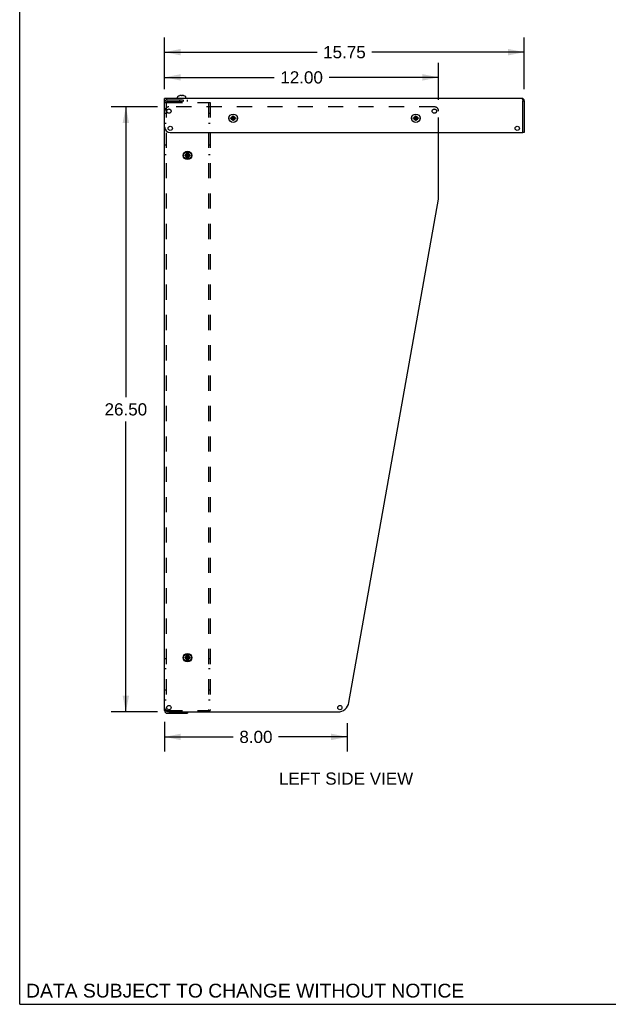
# Model space of a CAD drawing. Header units: inches. Extents: x 0 to 121, y 0 to 78.
# Tile 1 of 6: x 0 to 26, y 0 to 43. Entities that reach past the tile are written whole.
import ezdxf

# ---------------------------------------------------------------- set-up
doc = ezdxf.new("R2010")
doc.units = ezdxf.units.IN
doc.header["$LTSCALE"] = 6.648889
doc.header["$MEASUREMENT"] = 0
doc.linetypes.add('HIDDEN', pattern=[0.2, 0.1, -0.1])
doc.layers.get('0').update_dxf_attribs({"linetype": 'CONTINUOUS'})
doc.layers.add('DEFAULT_2', color=8, linetype='HIDDEN')
doc.layers.add('DIMENSIONS', color=7, linetype='CONTINUOUS')
doc.styles.get("Standard").update_dxf_attribs({"font": 'arial.ttf'})
doc.dimstyles.new('DIMSTYLE_1', dxfattribs={"dimtxt": 0.533333, "dimasz": 0.711111, "dimexe": 0.09, "dimexo": 0.07, "dimgap": 0.0375, "dimtad": 0, "dimtih": 1, "dimtoh": 1, "dimzin": 4, "dimdsep": 46, "dimtxsty": 'Standard', "dimblk": '_FILLED', "dimblk1": '_FILLED', "dimblk2": '_FILLED', "dimcen": 0.09, "dimadec": 3, "dimazin": 1, "dimtfac": 1, "dimtdec": 3, "dimtofl": 0, "dimtmove": 0, "dimatfit": 3, "dimldrblk": '_FILLED', "dimfxl": 0, "dimtolj": 1, "dimtzin": 4, "dimarcsym": 0})

# ---------------------------------------------------------------- blocks, each defined once
blk = doc.blocks.new('_FILLED')
at = {"color": 0, "linetype": 'ByBlock'}
blk.add_solid([(0, 0), (-1, 0.2), (-1, -0.2)], dxfattribs=at)
blk = doc.blocks.new('*D19')
at = {"layer": 'DIMENSIONS', "color": 2, "linetype": 'Continuous'}
for p, q in [((6.344, 40.076), (6.344, 41.24)), ((18.344, 39.618), (18.344, 41.24)), ((6.344, 40.6), (11.146, 40.6)), ((18.344, 40.6), (13.543, 40.6))]:
    blk.add_line(p, q, dxfattribs=at)
at = {"layer": 'DIMENSIONS', "color": 2, "linetype": 'Continuous', "xscale": 0.7111111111, "yscale": 0.7111111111, "zscale": 0.7111111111, "rotation": 180}
blk.add_blockref('_FILLED', (6.344, 40.6), dxfattribs=at)
at = {"layer": 'DIMENSIONS', "color": 2, "linetype": 'Continuous', "xscale": 0.7111111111, "yscale": 0.7111111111, "zscale": 0.7111111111}
blk.add_blockref('_FILLED', (18.344, 40.6), dxfattribs=at)
at = {"layer": 'DIMENSIONS', "color": 2, "linetype": 'Continuous', "insert": (12.344, 40.866), "char_height": 0.5333, "width": 1.86369, "attachment_point": 2, "line_spacing_factor": 0.9}
blk.add_mtext('12.00', dxfattribs=at)
blk = doc.blocks.new('*D20')
at = {"layer": 'DIMENSIONS', "color": 2, "linetype": 'Continuous'}
for p, q in [((6.034, 39.308), (4.008, 39.308)), ((4.648, 39.308), (4.648, 26.591)), ((4.648, 12.808), (4.648, 25.525)), ((6.034, 12.808), (4.008, 12.808))]:
    blk.add_line(p, q, dxfattribs=at)
at = {"layer": 'DIMENSIONS', "color": 2, "linetype": 'Continuous', "xscale": 0.7111111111, "yscale": 0.7111111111, "zscale": 0.7111111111}
for p, rotation in [((4.648, 39.308), 90), ((4.648, 12.808), 270)]:
    blk.add_blockref('_FILLED', p, dxfattribs=dict(at, rotation=rotation))
at = {"layer": 'DIMENSIONS', "color": 2, "linetype": 'Continuous', "insert": (4.648, 26.325), "char_height": 0.5333, "width": 1.86369, "attachment_point": 2, "line_spacing_factor": 0.9}
blk.add_mtext('26.50', dxfattribs=at)
blk = doc.blocks.new('*D24')
at = {"layer": 'DIMENSIONS', "color": 2, "linetype": 'Continuous'}
for p, q in [((6.344, 12.365), (6.344, 11.073)), ((14.344, 12.31), (14.344, 11.073)), ((6.344, 11.713), (9.353, 11.713)), ((14.344, 11.713), (11.335, 11.713))]:
    blk.add_line(p, q, dxfattribs=at)
at = {"layer": 'DIMENSIONS', "color": 2, "linetype": 'Continuous', "xscale": 0.7111111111, "yscale": 0.7111111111, "zscale": 0.7111111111, "rotation": 180}
blk.add_blockref('_FILLED', (6.344, 11.713), dxfattribs=at)
at = {"layer": 'DIMENSIONS', "color": 2, "linetype": 'Continuous', "xscale": 0.7111111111, "yscale": 0.7111111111, "zscale": 0.7111111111}
blk.add_blockref('_FILLED', (14.344, 11.713), dxfattribs=at)
at = {"layer": 'DIMENSIONS', "color": 2, "linetype": 'Continuous', "insert": (10.344, 11.979), "char_height": 0.5333, "width": 1.44932, "attachment_point": 2, "line_spacing_factor": 0.9}
blk.add_mtext('8.00', dxfattribs=at)
blk = doc.blocks.new('*D25')
at = {"layer": 'DIMENSIONS', "color": 2, "linetype": 'Continuous'}
for p, q in [((6.344, 40.076), (6.344, 42.343)), ((22.094, 40.076), (22.094, 42.343)), ((6.344, 41.703), (13.021, 41.703)), ((22.094, 41.703), (15.418, 41.703))]:
    blk.add_line(p, q, dxfattribs=at)
at = {"layer": 'DIMENSIONS', "color": 2, "linetype": 'Continuous', "xscale": 0.7111111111, "yscale": 0.7111111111, "zscale": 0.7111111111, "rotation": 180}
blk.add_blockref('_FILLED', (6.344, 41.703), dxfattribs=at)
at = {"layer": 'DIMENSIONS', "color": 2, "linetype": 'Continuous', "xscale": 0.7111111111, "yscale": 0.7111111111, "zscale": 0.7111111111}
blk.add_blockref('_FILLED', (22.094, 41.703), dxfattribs=at)
at = {"layer": 'DIMENSIONS', "color": 2, "linetype": 'Continuous', "insert": (14.219, 41.97), "char_height": 0.5333, "width": 1.86369, "attachment_point": 2, "line_spacing_factor": 0.9}
blk.add_mtext('15.75', dxfattribs=at)

msp = doc.modelspace()

# ---------------------------------------------------------------- linework, layer by layer
at = {"color": 7, "linetype": 'Continuous'}
for p, q in [((0, 0), (0, 78.2222)), ((6.3441, 12.9955), (6.3441, 39.6805)), ((21.9921, 39.6805), (6.3441, 39.6805)), ((6.9076, 39.6805), (6.9076, 39.727)), ((6.9948, 39.7934), (6.9946, 39.7938)), ((6.9958, 39.7938), (6.9948, 39.7934)), ((7.0786, 39.7938), (7.0786, 39.8039)), ((7.0787, 39.7934), (7.0786, 39.7938)), ((7.1096, 39.8039), (7.1096, 39.7938)), ((7.1096, 39.7938), (7.1096, 39.7934)), ((7.1332, 39.8085), (7.129, 39.8088)), ((7.1626, 39.8039), (7.1584, 39.8048)), ((7.1934, 39.7934), (7.1924, 39.7938)), ((7.1936, 39.7938), (7.1934, 39.7934)), ((7.2806, 39.6805), (7.2806, 39.727)), ((22.0289, 39.5984), (22.0341, 39.5785)), ((22.0341, 39.5785), (22.0941, 39.5785)), ((22.0941, 39.5785), (22.0941, 38.1805)), ((9.2447, 38.7934), (9.4435, 38.8226)), ((9.245, 38.8243), (9.246, 38.8244)), ((9.245, 38.8243), (9.4432, 38.7916)), ((9.246, 38.8244), (9.2758, 38.8241)), ((9.2755, 38.7931), (9.4128, 38.8229)), ((9.2758, 38.8241), (9.3095, 38.8432)), ((9.4125, 38.7919), (9.2758, 38.8241)), ((9.3089, 38.7734), (9.3793, 38.8426)), ((9.3095, 38.8432), (9.3292, 38.8766)), ((9.3787, 38.7728), (9.3095, 38.8432)), ((9.3278, 38.7089), (9.3605, 38.9071)), ((9.328, 38.7396), (9.3602, 38.8763)), ((9.3292, 38.8766), (9.3295, 38.9064)), ((9.359, 38.7393), (9.3292, 38.8766)), ((9.3295, 38.9064), (9.3295, 38.9074)), ((9.3587, 38.7086), (9.3295, 38.9074)), ((9.3605, 38.9061), (9.3602, 38.8763)), ((9.3602, 38.8763), (9.3793, 38.8426)), ((9.3605, 38.9071), (9.3605, 38.9061)), ((9.3793, 38.8426), (9.4128, 38.8229)), ((9.4128, 38.8229), (9.4425, 38.8226)), ((9.4425, 38.8226), (9.4435, 38.8226)), ((17.2447, 38.7934), (17.4435, 38.8226)), ((17.245, 38.8243), (17.246, 38.8244)), ((17.245, 38.8243), (17.4432, 38.7916)), ((17.246, 38.8244), (17.2758, 38.8241)), ((17.2755, 38.7931), (17.4128, 38.8229)), ((17.2758, 38.8241), (17.3095, 38.8432)), ((17.2758, 38.8241), (17.4125, 38.7919)), ((17.3089, 38.7734), (17.3793, 38.8426)), ((17.3095, 38.8432), (17.3292, 38.8766)), ((17.3787, 38.7728), (17.3095, 38.8432)), ((17.3278, 38.7089), (17.3605, 38.9071)), ((17.328, 38.7396), (17.3602, 38.8763)), ((17.3292, 38.8766), (17.3295, 38.9064)), ((17.359, 38.7393), (17.3292, 38.8766)), ((17.3295, 38.9064), (17.3295, 38.9074)), ((17.3587, 38.7086), (17.3295, 38.9074)), ((17.3605, 38.9061), (17.3602, 38.8763)), ((17.3602, 38.8763), (17.3793, 38.8426)), ((17.3605, 38.9071), (17.3605, 38.9061)), ((17.3793, 38.8426), (17.4128, 38.8229)), ((17.4128, 38.8229), (17.4425, 38.8226)), ((17.4425, 38.8226), (17.4435, 38.8226)), ((9.2457, 38.7934), (9.2447, 38.7934)), ((9.2755, 38.7931), (9.2457, 38.7934)), ((9.3089, 38.7734), (9.2755, 38.7931)), ((9.328, 38.7396), (9.3089, 38.7734)), ((9.3277, 38.7098), (9.328, 38.7396)), ((9.3278, 38.7089), (9.3277, 38.7098)), ((9.359, 38.7393), (9.3587, 38.7096)), ((9.3587, 38.7096), (9.3587, 38.7086)), ((9.3787, 38.7728), (9.359, 38.7393)), ((9.4125, 38.7919), (9.3787, 38.7728)), ((9.4423, 38.7916), (9.4125, 38.7919)), ((9.4432, 38.7916), (9.4423, 38.7916)), ((17.2457, 38.7934), (17.2447, 38.7934)), ((17.2755, 38.7931), (17.2457, 38.7934)), ((17.3089, 38.7734), (17.2755, 38.7931)), ((17.328, 38.7396), (17.3089, 38.7734)), ((17.3277, 38.7098), (17.328, 38.7396)), ((17.3278, 38.7089), (17.3277, 38.7098)), ((17.359, 38.7393), (17.3587, 38.7096)), ((17.3587, 38.7096), (17.3587, 38.7086)), ((17.3787, 38.7728), (17.359, 38.7393)), ((17.4125, 38.7919), (17.3787, 38.7728)), ((17.4423, 38.7916), (17.4125, 38.7919)), ((17.4432, 38.7916), (17.4423, 38.7916)), ((6.5941, 38.1805), (22.0041, 38.1805)), ((18.3441, 35.3521), (18.3441, 38.1805)), ((22.0941, 38.1805), (22.0341, 38.1805)), ((7.2447, 37.1684), (7.4435, 37.1976)), ((7.2457, 37.1684), (7.2447, 37.1684)), ((7.245, 37.1993), (7.246, 37.1994)), ((7.4432, 37.1666), (7.245, 37.1993)), ((7.2755, 37.1681), (7.2457, 37.1684)), ((7.246, 37.1994), (7.2758, 37.1991)), ((7.2755, 37.1681), (7.4128, 37.1979)), ((7.3089, 37.1484), (7.2755, 37.1681)), ((7.2758, 37.1991), (7.3095, 37.2182)), ((7.4125, 37.1669), (7.2758, 37.1991)), ((7.3089, 37.1484), (7.3793, 37.2176)), ((7.328, 37.1146), (7.3089, 37.1484)), ((7.3095, 37.2182), (7.3292, 37.2516)), ((7.3787, 37.1478), (7.3095, 37.2182)), ((7.3277, 37.0848), (7.328, 37.1146)), ((7.3278, 37.0839), (7.3605, 37.2821)), ((7.328, 37.1146), (7.3602, 37.2513)), ((7.3292, 37.2516), (7.3295, 37.2814)), ((7.359, 37.1143), (7.3292, 37.2516)), ((7.3295, 37.2814), (7.3295, 37.2824)), ((7.3587, 37.0836), (7.3295, 37.2824)), ((7.359, 37.1143), (7.3587, 37.0846)), ((7.3787, 37.1478), (7.359, 37.1143)), ((7.3605, 37.2811), (7.3602, 37.2513)), ((7.3602, 37.2513), (7.3793, 37.2176)), ((7.3605, 37.2821), (7.3605, 37.2811)), ((7.4125, 37.1669), (7.3787, 37.1478)), ((7.3793, 37.2176), (7.4128, 37.1979)), ((7.4423, 37.1666), (7.4125, 37.1669)), ((7.4128, 37.1979), (7.4425, 37.1976)), ((7.4432, 37.1666), (7.4423, 37.1666)), ((7.4425, 37.1976), (7.4435, 37.1976)), ((7.3278, 37.0839), (7.3277, 37.0848)), ((7.3587, 37.0846), (7.3587, 37.0836)), ((14.4174, 13.2205), (18.3364, 35.2646)), ((7.2447, 15.1684), (7.4435, 15.1976)), ((7.2457, 15.1684), (7.2447, 15.1684)), ((7.245, 15.1993), (7.246, 15.1994)), ((7.245, 15.1993), (7.4432, 15.1666)), ((7.2755, 15.1681), (7.2457, 15.1684)), ((7.246, 15.1994), (7.2758, 15.1991)), ((7.2755, 15.1681), (7.4128, 15.1979)), ((7.3089, 15.1484), (7.2755, 15.1681)), ((7.2758, 15.1991), (7.3095, 15.2182)), ((7.2758, 15.1991), (7.4125, 15.1669)), ((7.3089, 15.1484), (7.3793, 15.2176)), ((7.328, 15.1146), (7.3089, 15.1484)), ((7.3095, 15.2182), (7.3292, 15.2516)), ((7.3787, 15.1478), (7.3095, 15.2182)), ((7.3277, 15.0848), (7.328, 15.1146)), ((7.3278, 15.0839), (7.3605, 15.2821)), ((7.328, 15.1146), (7.3602, 15.2513)), ((7.3292, 15.2516), (7.3295, 15.2814)), ((7.359, 15.1143), (7.3292, 15.2516)), ((7.3587, 15.0836), (7.3295, 15.2824)), ((7.3295, 15.2814), (7.3295, 15.2824)), ((7.359, 15.1143), (7.3587, 15.0846)), ((7.3787, 15.1478), (7.359, 15.1143)), ((7.3605, 15.2811), (7.3602, 15.2513)), ((7.3602, 15.2513), (7.3793, 15.2176)), ((7.3605, 15.2821), (7.3605, 15.2811)), ((7.4125, 15.1669), (7.3787, 15.1478)), ((7.3793, 15.2176), (7.4128, 15.1979)), ((7.4423, 15.1666), (7.4125, 15.1669)), ((7.4128, 15.1979), (7.4425, 15.1976)), ((7.4432, 15.1666), (7.4423, 15.1666)), ((7.4425, 15.1976), (7.4435, 15.1976)), ((7.3278, 15.0839), (7.3277, 15.0848)), ((7.3587, 15.0846), (7.3587, 15.0836)), ((6.5316, 12.808), (13.9252, 12.808)), ((7.3441, 12.808), (7.3441, 12.7455)), ((0, 0), (120.8889, 0))]:
    msp.add_line(p, q, dxfattribs=at)
at = {"color": 3, "linetype": 'Continuous'}
for p, q in [((22.0341, 38.1805), (22.0341, 39.5785)), ((6.3441, 12.8625), (6.3441, 12.9955)), ((6.3961, 12.8623), (6.3998, 12.8623)), ((6.4611, 12.7455), (7.3441, 12.7455))]:
    msp.add_line(p, q, dxfattribs=at)
at = {"color": 7, "linetype": 'Continuous'}
for points in [[(7.0592, 39.8088), (7.055, 39.8085), (7.0508, 39.8081), (7.0466, 39.8077), (7.0424, 39.8071), (7.0382, 39.8064), (7.034, 39.8057), (7.0298, 39.8048), (7.0256, 39.8039)], [(7.0786, 39.8039), (7.076, 39.8049), (7.0735, 39.8058), (7.071, 39.8065), (7.0686, 39.8072), (7.0662, 39.8077), (7.0639, 39.8082), (7.0615, 39.8085), (7.0592, 39.8088)], [(7.0941, 39.7938), (7.0915, 39.7938), (7.0889, 39.7938), (7.0864, 39.7937), (7.0838, 39.7937), (7.0812, 39.7936), (7.0787, 39.7934)], [(7.1096, 39.7934), (7.107, 39.7936), (7.1045, 39.7937), (7.1019, 39.7937), (7.0993, 39.7938), (7.0967, 39.7938), (7.0941, 39.7938)], [(7.129, 39.8088), (7.1267, 39.8085), (7.1244, 39.8082), (7.122, 39.8077), (7.1196, 39.8072), (7.1172, 39.8065), (7.1147, 39.8058), (7.1122, 39.8049), (7.1096, 39.8039)], [(7.1584, 39.8048), (7.1542, 39.8057), (7.15, 39.8064), (7.1458, 39.8071), (7.1416, 39.8077), (7.1374, 39.8081), (7.1332, 39.8085)], [(21.9921, 39.6805), (21.9974, 39.6785), (22.0026, 39.6727), (22.0079, 39.6633), (22.0131, 39.6506), (22.0184, 39.6352)], [(22.0184, 39.6352), (22.0236, 39.6175), (22.0289, 39.5984)], [(9.2447, 38.7934), (9.2446, 38.7986), (9.2446, 38.8037), (9.2446, 38.8089), (9.2447, 38.814), (9.2448, 38.8192), (9.245, 38.8243)], [(9.3295, 38.9074), (9.3321, 38.9074), (9.3347, 38.9075), (9.3372, 38.9075), (9.3398, 38.9075), (9.3424, 38.9075), (9.345, 38.9075)], [(9.345, 38.9075), (9.3476, 38.9074), (9.3502, 38.9074), (9.3528, 38.9073), (9.3553, 38.9073), (9.3579, 38.9072), (9.3605, 38.9071)], [(9.4435, 38.8226), (9.4436, 38.8174), (9.4436, 38.8123), (9.4436, 38.8071), (9.4435, 38.8019), (9.4434, 38.7968), (9.4432, 38.7916)], [(17.2447, 38.7934), (17.2446, 38.7986), (17.2446, 38.8037), (17.2446, 38.8089), (17.2447, 38.814), (17.2448, 38.8192), (17.245, 38.8243)], [(17.3295, 38.9074), (17.3321, 38.9074), (17.3347, 38.9075), (17.3372, 38.9075), (17.3398, 38.9075), (17.3424, 38.9075), (17.345, 38.9075)], [(17.345, 38.9075), (17.3476, 38.9074), (17.3502, 38.9074), (17.3528, 38.9073), (17.3553, 38.9073), (17.3579, 38.9072), (17.3605, 38.9071)], [(17.4435, 38.8226), (17.4436, 38.8174), (17.4436, 38.8123), (17.4436, 38.8071), (17.4435, 38.8019), (17.4434, 38.7968), (17.4432, 38.7916)], [(9.3432, 38.7085), (9.3406, 38.7085), (9.3381, 38.7086), (9.3355, 38.7086), (9.3329, 38.7087), (9.3303, 38.7088), (9.3278, 38.7089)], [(9.3587, 38.7086), (9.3561, 38.7085), (9.3536, 38.7085), (9.351, 38.7085), (9.3484, 38.7085), (9.3458, 38.7085), (9.3432, 38.7085)], [(17.3432, 38.7085), (17.3406, 38.7085), (17.3381, 38.7086), (17.3355, 38.7086), (17.3329, 38.7087), (17.3303, 38.7088), (17.3278, 38.7089)], [(17.3587, 38.7086), (17.3561, 38.7085), (17.3536, 38.7085), (17.351, 38.7085), (17.3484, 38.7085), (17.3458, 38.7085), (17.3432, 38.7085)], [(7.2447, 37.1684), (7.2446, 37.1736), (7.2446, 37.1787), (7.2446, 37.1839), (7.2447, 37.189), (7.2448, 37.1942), (7.245, 37.1993)], [(7.3295, 37.2824), (7.3321, 37.2824), (7.3347, 37.2825), (7.3372, 37.2825), (7.3398, 37.2825), (7.3424, 37.2825), (7.345, 37.2825)], [(7.345, 37.2825), (7.3476, 37.2824), (7.3502, 37.2824), (7.3528, 37.2823), (7.3553, 37.2823), (7.3579, 37.2822), (7.3605, 37.2821)], [(7.4435, 37.1976), (7.4436, 37.1924), (7.4436, 37.1873), (7.4436, 37.1821), (7.4435, 37.1769), (7.4434, 37.1718), (7.4432, 37.1666)], [(7.3432, 37.0835), (7.3406, 37.0835), (7.3381, 37.0836), (7.3355, 37.0836), (7.3329, 37.0837), (7.3303, 37.0838), (7.3278, 37.0839)], [(7.3587, 37.0836), (7.3561, 37.0835), (7.3536, 37.0835), (7.351, 37.0835), (7.3484, 37.0835), (7.3458, 37.0835), (7.3432, 37.0835)], [(7.2447, 15.1684), (7.2446, 15.1736), (7.2446, 15.1787), (7.2446, 15.1839), (7.2447, 15.189), (7.2448, 15.1942), (7.245, 15.1993)], [(7.3295, 15.2824), (7.3321, 15.2824), (7.3347, 15.2825), (7.3372, 15.2825), (7.3398, 15.2825), (7.3424, 15.2825), (7.345, 15.2825)], [(7.345, 15.2825), (7.3476, 15.2824), (7.3502, 15.2824), (7.3528, 15.2823), (7.3553, 15.2823), (7.3579, 15.2822), (7.3605, 15.2821)], [(7.4435, 15.1976), (7.4436, 15.1924), (7.4436, 15.1873), (7.4436, 15.1821), (7.4435, 15.1769), (7.4434, 15.1718), (7.4432, 15.1666)], [(7.3432, 15.0835), (7.3406, 15.0835), (7.3381, 15.0836), (7.3355, 15.0836), (7.3329, 15.0837), (7.3303, 15.0838), (7.3278, 15.0839)], [(7.3587, 15.0836), (7.3561, 15.0835), (7.3536, 15.0835), (7.351, 15.0835), (7.3484, 15.0835), (7.3458, 15.0835), (7.3432, 15.0835)]]:
    msp.add_lwpolyline(points, dxfattribs=at)
at = {"color": 3, "linetype": 'Continuous'}
msp.add_lwpolyline([(6.3441, 12.8625), (6.3464, 12.8624), (6.3961, 12.8623)], dxfattribs=at)
at = {"color": 7, "linetype": 'Continuous'}
for centre, radius in [((9.3441, 38.808), 0.1865), ((17.3441, 38.808), 0.1865), ((6.5941, 38.368), 0.0938), ((21.7841, 38.368), 0.0938), ((7.3441, 37.183), 0.1865), ((7.3441, 15.183), 0.1865), ((6.5316, 12.9955), 0.0938), ((14.0182, 12.9955), 0.0938)]:
    msp.add_circle(centre, radius, dxfattribs=at)
for centre, radius, start, end in [((6.9276, 39.727), 0.02, 133.5138, 180), ((7.0941, 39.5517), 0.2618, 112.33569, 133.5138), ((7.0941, 39.5517), 0.2614, 105.19411, 112.08938), ((7.0941, 39.5517), 0.2614, 67.91062, 74.80589), ((7.0941, 39.5517), 0.2618, 46.4862, 67.66431), ((7.2606, 39.727), 0.02, 0, 46.4862), ((21.9921, 39.5785), 0.102, 0, 90), ((9.2656, 38.8085), 0.109, 168.23224, 191.43292), ((9.4226, 38.8085), 0.109, 348.67129, 11.77538), ((17.2656, 38.8085), 0.109, 168.23224, 191.43292), ((17.4226, 38.8085), 0.109, 348.67129, 11.77538), ((6.5941, 38.4305), 0.25, 180, 270), ((22.0041, 38.2105), 0.03, 270, 360), ((7.2656, 37.183), 0.109, 168.45176, 191.60415), ((7.4226, 37.183), 0.109, 348.45176, 11.60415), ((17.8441, 35.3521), 0.5, 349.9194, 360), ((7.2656, 15.183), 0.109, 168.45176, 191.60415), ((7.4226, 15.183), 0.109, 348.45176, 11.60415), ((6.5316, 12.9955), 0.1875, 180, 270), ((13.9252, 13.308), 0.5, 270, 349.9194), ((6.4611, 12.8625), 0.042, 209.46238, 270)]:
    msp.add_arc(centre, radius, start, end, dxfattribs=at)
at = {"color": 3, "linetype": 'Continuous'}
msp.add_arc((6.4611, 12.8625), 0.117, 180, 270, dxfattribs=at)
at = {"layer": 'DEFAULT_2', "color": 8, "linetype": 'HIDDEN'}
for p, q in [((6.3441, 39.5035), (6.3464, 39.5035)), ((6.4191, 39.5035), (6.3441, 39.5035)), ((6.3464, 39.5035), (6.3638, 39.5036)), ((6.3638, 39.5036), (6.4383, 39.5037)), ((6.4191, 39.5035), (6.4191, 12.8625)), ((6.4191, 39.5035), (6.4205, 39.5035)), ((6.4205, 39.5035), (6.4314, 39.5036)), ((6.4314, 39.5036), (6.4611, 39.5038)), ((6.4383, 39.5037), (6.4611, 39.5038)), ((6.4611, 39.6205), (7.3441, 39.6205)), ((6.4611, 39.5455), (7.3441, 39.5455)), ((6.4611, 39.5038), (8.3441, 39.5038)), ((18.1566, 39.308), (6.5316, 39.308)), ((7.0111, 39.5455), (7.0111, 39.6205)), ((7.1771, 39.5455), (7.1771, 39.6205)), ((7.3441, 39.5455), (7.3441, 39.6205)), ((8.2691, 39.5038), (8.2691, 12.8622)), ((8.3441, 39.5038), (8.3441, 12.8622)), ((6.3441, 39.0267), (6.4191, 39.0267)), ((8.2691, 39.0267), (8.3441, 39.0267)), ((18.3441, 38.1805), (18.3441, 39.1205)), ((6.3441, 38.5892), (6.4191, 38.5892)), ((8.2691, 38.5892), (8.3441, 38.5892)), ((6.3441, 37.6517), (6.4191, 37.6517)), ((8.2691, 37.6517), (8.3441, 37.6517)), ((6.3441, 37.2142), (6.4191, 37.2142)), ((7.4226, 37.292), (7.2656, 37.292)), ((8.2691, 37.2142), (8.3441, 37.2142)), ((7.2656, 37.074), (7.4226, 37.074)), ((6.3441, 15.1517), (6.4191, 15.1517)), ((7.4226, 15.292), (7.2656, 15.292)), ((8.2691, 15.1517), (8.3441, 15.1517)), ((6.3441, 14.7142), (6.4191, 14.7142)), ((7.2656, 15.074), (7.4226, 15.074)), ((8.2691, 14.7142), (8.3441, 14.7142)), ((6.3441, 13.7767), (6.4191, 13.7767)), ((8.2691, 13.7767), (8.3441, 13.7767)), ((6.3441, 13.3392), (6.4191, 13.3392)), ((8.2691, 13.3392), (8.3441, 13.3392)), ((6.4191, 12.8625), (6.3441, 12.8625)), ((6.3998, 12.8623), (6.4611, 12.8622)), ((6.4611, 12.8622), (8.3441, 12.8622)), ((6.4611, 12.8205), (7.3441, 12.8205)), ((7.0111, 12.7455), (7.0111, 12.8205)), ((7.1771, 12.7455), (7.1771, 12.8205)), ((7.3441, 12.8205), (7.3441, 12.808))]:
    msp.add_line(p, q, dxfattribs=at)
msp.add_lwpolyline([(6.4191, 12.8625), (6.4205, 12.8624), (6.4247, 12.8624), (6.4611, 12.8622)], dxfattribs=at)
for centre, radius in [((6.5316, 39.1205), 0.0938), ((9.3441, 38.808), 0.083), ((17.3441, 38.808), 0.083), ((18.1566, 39.1205), 0.0938), ((7.3441, 37.183), 0.083), ((7.3441, 15.183), 0.083)]:
    msp.add_circle(centre, radius, dxfattribs=at)
for centre, radius, start, end in [((6.4611, 39.5035), 0.117, 90, 180), ((6.5316, 39.1205), 0.1875, 90, 180), ((6.4611, 39.5035), 0.042, 90, 180), ((18.1566, 39.1205), 0.1875, 0, 90), ((7.2656, 37.183), 0.109, 90, 168.45176), ((7.2656, 37.183), 0.109, 191.60415, 270), ((7.4226, 37.183), 0.109, 11.60415, 90), ((7.4226, 37.183), 0.109, 270, 348.45176), ((7.2656, 15.183), 0.109, 90, 168.45176), ((7.2656, 15.183), 0.109, 191.60415, 270), ((7.4226, 15.183), 0.109, 11.60415, 90), ((7.4226, 15.183), 0.109, 270, 348.45176), ((6.4611, 12.8625), 0.042, 180, 209.46238)]:
    msp.add_arc(centre, radius, start, end, dxfattribs=at)

# ---------------------------------------------------------------- texts
at = {"layer": 'DIMENSIONS', "color": 2, "linetype": 'Continuous', "attachment_point": 2, "line_spacing_factor": 0.9}
for s, insert, char_height, width in [('LEFT SIDE VIEW', (14.2906, 10.1528), 0.533333, 5.864684), ('DATA SUBJECT TO CHANGE WITHOUT NOTICE', (9.8735, 0.9006), 0.604444, 19.14898)]:
    msp.add_mtext(s, dxfattribs=dict(at, insert=insert, char_height=char_height, width=width))

# ---------------------------------------------------------------- dimensions: what is measured, and where the dimension line sits
at = {"layer": 'DIMENSIONS', "color": 2, "linetype": 'Continuous'}
for base, p1, p2, angle, picture, middle in [((6.3441, 41.7034), (22.0941, 40.0063), (6.3441, 40.0063), 180, '*D25', (14.2438, 41.7005)), ((4.6484, 39.308), (6.1038, 12.808), (6.1038, 39.308), 90, '*D20', (4.6414, 26.055))]:
    dim = msp.add_linear_dim(base=base, p1=p1, p2=p2, angle=angle, dimstyle='DIMSTYLE_1', dxfattribs=at)
    dim.commit()
    dim.dimension.update_dxf_attribs({"geometry": picture, "text_midpoint": middle, "dimtype": 160})
for base, p1, p2, picture, middle in [((18.3441, 40.5995), (6.3441, 41.3095), (18.3441, 39.5483), '*D19', (12.3668, 40.5966)), ((14.3441, 11.7126), (6.3441, 12.4347), (14.3441, 11.0026), '*D24', (10.3414, 11.7096))]:
    dim = msp.add_linear_dim(base=base, p1=p1, p2=p2, dimstyle='DIMSTYLE_1', dxfattribs=at)
    dim.commit()
    dim.dimension.update_dxf_attribs({"geometry": picture, "text_midpoint": middle, "dimtype": 160})

doc.saveas('drawing.dxf')
